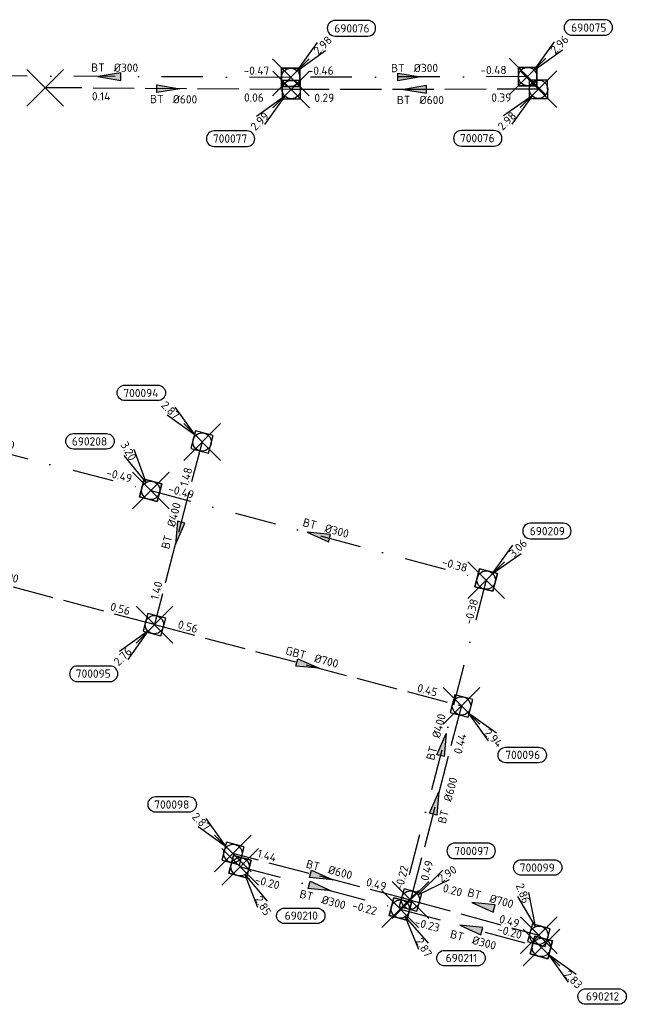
# Model space of a CAD drawing. Header units: metres. Extents: x 153343 to 157271, y 461673 to 467005.
# Tile 190 of 191: x 156987 to 157086, y 464885 to 465046. Entities that reach past the tile are written whole.
import ezdxf
from ezdxf.enums import TextEntityAlignment as Align

# ---------------------------------------------------------------- set-up
doc = ezdxf.new("R2010")
doc.units = ezdxf.units.M
doc.header["$LTSCALE"] = 0.75
doc.header["$PDMODE"] = 3
doc.header["$PDSIZE"] = 3
doc.linetypes.add('RI-HWA_BETON', pattern=[11.4, 9, -2.4])
doc.linetypes.add('RI-VWA_BETON', pattern=[19, 9, -5, 0, -5])
doc.layers.get('0').update_dxf_attribs({"lineweight": 25})
doc.layers.get('defpoints').update_dxf_attribs({"lineweight": 25})
for name, color, linetype in [('B-OI-RI-HWA_PUTNUMMER-S @ 0.75', 151, 'Continuous'), ('B-OI-RI-HWA_TRANSPORTLEIDING_BETON_400-G', 151, 'RI-HWA_BETON'), ('B-OI-RI-HWA_TRANSPORTLEIDING_BETON_600-G', 151, 'RI-HWA_BETON'), ('B-OI-RI-HWA_TRANSPORTLEIDING_BETON_700-G', 151, 'RI-HWA_BETON'), ('B-OI-RI-HWA_TRANSPORTLEIDING_GEWAPEND BETON_700-G', 151, 'RI-HWA_BETON'), ('B-OI-RI-VWA_PUTNUMMER-S @ 0.75', 33, 'Continuous'), ('B-OI-RI-VWA_TRANSPORTLEIDING_BETON_300-G', 33, 'RI-VWA_BETON'), ('B-OI-RI-VWA_TRANSPORTLEIDING_BETON_400-G', 33, 'RI-VWA_BETON')]:
    doc.layers.add(name, color=color, linetype=linetype)
for name, color, linetype, lineweight in [('B-OI-RI-HWA_RIOOLPUT_INSPECTIEPUT-S', 151, 'Continuous', 25), ('B-OI-RI-HWA_STROOMRICHTING-S @ 0.75', 151, 'Continuous', 25), ('B-OI-RI-VWA_RIOOLPUT_INSPECTIEPUT_BETON-S', 33, 'Continuous', 25), ('B-OI-RI-VWA_STROOMRICHTING-S @ 0.75', 33, 'Continuous', 25)]:
    doc.layers.add(name, color=color, linetype=linetype, lineweight=lineweight)
doc.layers.add('inspectieput', color=7, linetype='Continuous', plot=False)
doc.styles.add('NLCS-ISO', font='isocpeur.ttf')

# ---------------------------------------------------------------- blocks, each defined once
blk = doc.blocks.new('*U1992')
at = {"ltscale": 0.1}
blk.add_hatch(color=256, dxfattribs=at).paths.add_polyline_path([(-2.5, 0), (2.5, -0.83), (2.5, 0.83)])
at = {"ltscale": 0.1, "flags": 128}
blk.add_lwpolyline([(-2.5, 0), (2.5, -0.83), (2.5, 0.83)], close=True, dxfattribs=at)
at = {"ltscale": 0.1, "style": 'NLCS-ISO'}
for tag, p in [('BOBL', (-5.16, 0)), ('MAT', (-1, 0.5))]:
    blk.add_attdef(tag, text='', height=1.8, dxfattribs=at).set_placement(p, align=Align.BOTTOM_RIGHT)
for tag, p in [('DIA', (1, 0.5)), ('BOBR', (4.22, -3.24))]:
    blk.add_attdef(tag, text='', height=1.8, dxfattribs=at).set_placement(p, align=Align.BOTTOM_LEFT)
at = {"layer": 'defpoints', "ltscale": 0.1, "style": 'NLCS-ISO', "flags": 1}
blk.add_attdef('JVA', text='', height=1.8, dxfattribs=at).set_placement((0, -1), align=Align.TOP_CENTER)
blk = doc.blocks.new('*U1993')
at = {"ltscale": 0.1}
blk.add_hatch(color=256, dxfattribs=at).paths.add_polyline_path([(2.5, 0), (-2.5, -0.83), (-2.5, 0.83)])
at = {"ltscale": 0.1, "flags": 128}
blk.add_lwpolyline([(2.5, 0), (-2.5, -0.83), (-2.5, 0.83)], close=True, dxfattribs=at)
at = {"ltscale": 0.1, "style": 'NLCS-ISO'}
for tag, p in [('BOBL', (-10.65, 0)), ('MAT', (-1, 0.5))]:
    blk.add_attdef(tag, text='', height=1.8, dxfattribs=at).set_placement(p, align=Align.BOTTOM_RIGHT)
for tag, p in [('DIA', (1, 0.5)), ('BOBR', (9.7, 0))]:
    blk.add_attdef(tag, text='', height=1.8, dxfattribs=at).set_placement(p, align=Align.BOTTOM_LEFT)
at = {"layer": 'defpoints', "ltscale": 0.1, "style": 'NLCS-ISO', "flags": 1}
blk.add_attdef('JVA', text='', height=1.8, dxfattribs=at).set_placement((0, -1), align=Align.TOP_CENTER)
blk = doc.blocks.new('*U1986')
at = {"ltscale": 0.1}
blk.add_hatch(color=256, dxfattribs=at).paths.add_polyline_path([(2.5, 0), (-2.5, -0.83), (-2.5, 0.83)])
at = {"ltscale": 0.1, "flags": 128}
blk.add_lwpolyline([(2.5, 0), (-2.5, -0.83), (-2.5, 0.83)], close=True, dxfattribs=at)
at = {"ltscale": 0.1, "style": 'NLCS-ISO'}
for tag, p in [('BOBL', (-12.53, -3.24)), ('MAT', (-1, -3.74))]:
    blk.add_attdef(tag, text='', height=1.8, dxfattribs=at).set_placement(p, align=Align.BOTTOM_RIGHT)
for tag, p in [('DIA', (1, -3.74)), ('BOBR', (11.58, -3.24))]:
    blk.add_attdef(tag, text='', height=1.8, dxfattribs=at).set_placement(p, align=Align.BOTTOM_LEFT)
at = {"layer": 'defpoints', "ltscale": 0.1, "style": 'NLCS-ISO', "flags": 1}
blk.add_attdef('JVA', text='', height=1.8, dxfattribs=at).set_placement((0, -1), align=Align.TOP_CENTER)
blk = doc.blocks.new('*U1987')
at = {"ltscale": 0.1}
blk.add_hatch(color=256, dxfattribs=at).paths.add_polyline_path([(2.5, 0), (-2.5, -0.83), (-2.5, 0.83)])
at = {"ltscale": 0.1, "flags": 128}
blk.add_lwpolyline([(2.5, 0), (-2.5, -0.83), (-2.5, 0.83)], close=True, dxfattribs=at)
at = {"ltscale": 0.1, "style": 'NLCS-ISO'}
for tag, p in [('BOBL', (-28.14, 0)), ('MAT', (-1, 0.5))]:
    blk.add_attdef(tag, text='', height=1.8, dxfattribs=at).set_placement(p, align=Align.BOTTOM_RIGHT)
for tag, p in [('DIA', (1, 0.5)), ('BOBR', (27.2, -0.01))]:
    blk.add_attdef(tag, text='', height=1.8, dxfattribs=at).set_placement(p, align=Align.BOTTOM_LEFT)
at = {"layer": 'defpoints', "ltscale": 0.1, "style": 'NLCS-ISO', "flags": 1}
blk.add_attdef('JVA', text='', height=1.8, dxfattribs=at).set_placement((0, -1), align=Align.TOP_CENTER)
blk = doc.blocks.new('*U1990')
at = {"ltscale": 0.1}
blk.add_hatch(color=256, dxfattribs=at).paths.add_polyline_path([(2.5, 0), (-2.5, -0.83), (-2.5, 0.83)])
at = {"ltscale": 0.1, "flags": 128}
blk.add_lwpolyline([(2.5, 0), (-2.5, -0.83), (-2.5, 0.83)], close=True, dxfattribs=at)
at = {"ltscale": 0.1, "style": 'NLCS-ISO'}
for tag, p in [('BOBL', (-25.26, 0)), ('MAT', (-1, 0.5))]:
    blk.add_attdef(tag, text='', height=1.8, dxfattribs=at).set_placement(p, align=Align.BOTTOM_RIGHT)
for tag, p in [('DIA', (1, 0.5)), ('BOBR', (24.31, -0.01))]:
    blk.add_attdef(tag, text='', height=1.8, dxfattribs=at).set_placement(p, align=Align.BOTTOM_LEFT)
at = {"layer": 'defpoints', "ltscale": 0.1, "style": 'NLCS-ISO', "flags": 1}
blk.add_attdef('JVA', text='', height=1.8, dxfattribs=at).set_placement((0, -1), align=Align.TOP_CENTER)
blk = doc.blocks.new('*U1991')
at = {"ltscale": 0.1}
blk.add_hatch(color=256, dxfattribs=at).paths.add_polyline_path([(-2.5, 0), (2.5, -0.83), (2.5, 0.83)])
at = {"ltscale": 0.1, "flags": 128}
blk.add_lwpolyline([(-2.5, 0), (2.5, -0.83), (2.5, 0.83)], close=True, dxfattribs=at)
at = {"ltscale": 0.1, "style": 'NLCS-ISO'}
for tag, p in [('BOBL', (-11.23, 0)), ('MAT', (-1, 0.5))]:
    blk.add_attdef(tag, text='', height=1.8, dxfattribs=at).set_placement(p, align=Align.BOTTOM_RIGHT)
for tag, p in [('DIA', (1, 0.5)), ('BOBR', (10.28, 0))]:
    blk.add_attdef(tag, text='', height=1.8, dxfattribs=at).set_placement(p, align=Align.BOTTOM_LEFT)
at = {"layer": 'defpoints', "ltscale": 0.1, "style": 'NLCS-ISO', "flags": 1}
blk.add_attdef('JVA', text='', height=1.8, dxfattribs=at).set_placement((0, -1), align=Align.TOP_CENTER)
blk = doc.blocks.new('*U1988')
at = {"ltscale": 0.1}
blk.add_hatch(color=256, dxfattribs=at).paths.add_polyline_path([(2.5, 0), (-2.5, -0.83), (-2.5, 0.83)])
at = {"ltscale": 0.1, "flags": 128}
blk.add_lwpolyline([(2.5, 0), (-2.5, -0.83), (-2.5, 0.83)], close=True, dxfattribs=at)
at = {"ltscale": 0.1, "style": 'NLCS-ISO'}
for tag, p in [('BOBL', (-12.59, -3.24)), ('MAT', (-1, -3.74))]:
    blk.add_attdef(tag, text='', height=1.8, dxfattribs=at).set_placement(p, align=Align.BOTTOM_RIGHT)
for tag, p in [('DIA', (1, -3.74)), ('BOBR', (16.53, -3.24))]:
    blk.add_attdef(tag, text='', height=1.8, dxfattribs=at).set_placement(p, align=Align.BOTTOM_LEFT)
at = {"layer": 'defpoints', "ltscale": 0.1, "style": 'NLCS-ISO', "flags": 1}
blk.add_attdef('JVA', text='', height=1.8, dxfattribs=at).set_placement((0, -1), align=Align.TOP_CENTER)
blk = doc.blocks.new('*U1989')
at = {"ltscale": 0.1}
blk.add_hatch(color=256, dxfattribs=at).paths.add_polyline_path([(-2.5, 0), (2.5, -0.83), (2.5, 0.83)])
at = {"ltscale": 0.1, "flags": 128}
blk.add_lwpolyline([(-2.5, 0), (2.5, -0.83), (2.5, 0.83)], close=True, dxfattribs=at)
at = {"ltscale": 0.1, "style": 'NLCS-ISO'}
for tag, p in [('BOBL', (-17.59, -3.24)), ('MAT', (-1, -3.74))]:
    blk.add_attdef(tag, text='', height=1.8, dxfattribs=at).set_placement(p, align=Align.BOTTOM_RIGHT)
for tag, p in [('DIA', (1, -3.74)), ('BOBR', (16.64, -3.24))]:
    blk.add_attdef(tag, text='', height=1.8, dxfattribs=at).set_placement(p, align=Align.BOTTOM_LEFT)
at = {"layer": 'defpoints', "ltscale": 0.1, "style": 'NLCS-ISO', "flags": 1}
blk.add_attdef('JVA', text='', height=1.8, dxfattribs=at).set_placement((0, -1), align=Align.TOP_CENTER)
blk = doc.blocks.new('*U1978')
at = {"ltscale": 0.1}
blk.add_hatch(color=256, dxfattribs=at).paths.add_polyline_path([(-2.5, 0), (2.5, -0.83), (2.5, 0.83)])
at = {"ltscale": 0.1, "flags": 128}
blk.add_lwpolyline([(-2.5, 0), (2.5, -0.83), (2.5, 0.83)], close=True, dxfattribs=at)
at = {"ltscale": 0.1, "style": 'NLCS-ISO'}
for tag, p in [('BOBR', (5.64, 0)), ('DIA', (1, -3.74))]:
    blk.add_attdef(tag, text='', height=1.8, dxfattribs=at).set_placement(p, align=Align.BOTTOM_LEFT)
for tag, p in [('BOBL', (-6.59, -3.24)), ('MAT', (-1, -3.74))]:
    blk.add_attdef(tag, text='', height=1.8, dxfattribs=at).set_placement(p, align=Align.BOTTOM_RIGHT)
at = {"layer": 'defpoints', "ltscale": 0.1, "style": 'NLCS-ISO', "flags": 1}
blk.add_attdef('JVA', text='', height=1.8, dxfattribs=at).set_placement((0, -1), align=Align.TOP_CENTER)
blk = doc.blocks.new('*U1979')
at = {"ltscale": 0.1}
blk.add_hatch(color=256, dxfattribs=at).paths.add_polyline_path([(2.5, 0), (-2.5, -0.83), (-2.5, 0.83)])
at = {"ltscale": 0.1, "flags": 128}
blk.add_lwpolyline([(2.5, 0), (-2.5, -0.83), (-2.5, 0.83)], close=True, dxfattribs=at)
at = {"ltscale": 0.1, "style": 'NLCS-ISO'}
for tag, p in [('BOBL', (-8.71, -3.24)), ('MAT', (-1, -3.74))]:
    blk.add_attdef(tag, text='', height=1.8, dxfattribs=at).set_placement(p, align=Align.BOTTOM_RIGHT)
for tag, p in [('DIA', (1, -3.74)), ('BOBR', (7.77, -3.24))]:
    blk.add_attdef(tag, text='', height=1.8, dxfattribs=at).set_placement(p, align=Align.BOTTOM_LEFT)
at = {"layer": 'defpoints', "ltscale": 0.1, "style": 'NLCS-ISO', "flags": 1}
blk.add_attdef('JVA', text='', height=1.8, dxfattribs=at).set_placement((0, -1), align=Align.TOP_CENTER)
blk = doc.blocks.new('*U1976')
at = {"ltscale": 0.1}
blk.add_hatch(color=256, dxfattribs=at).paths.add_polyline_path([(2.5, 0), (-2.5, -0.83), (-2.5, 0.83)])
at = {"ltscale": 0.1, "flags": 128}
blk.add_lwpolyline([(2.5, 0), (-2.5, -0.83), (-2.5, 0.83)], close=True, dxfattribs=at)
at = {"ltscale": 0.1, "style": 'NLCS-ISO'}
for tag, p in [('BOBL', (-27.7, 0)), ('MAT', (-1, 0.5))]:
    blk.add_attdef(tag, text='', height=1.8, dxfattribs=at).set_placement(p, align=Align.BOTTOM_RIGHT)
for tag, p in [('DIA', (1, 0.5)), ('BOBR', (26.75, -0.01))]:
    blk.add_attdef(tag, text='', height=1.8, dxfattribs=at).set_placement(p, align=Align.BOTTOM_LEFT)
at = {"layer": 'defpoints', "ltscale": 0.1, "style": 'NLCS-ISO', "flags": 1}
blk.add_attdef('JVA', text='', height=1.8, dxfattribs=at).set_placement((0, -1), align=Align.TOP_CENTER)
blk = doc.blocks.new('*U1977')
at = {"ltscale": 0.1}
blk.add_hatch(color=256, dxfattribs=at).paths.add_polyline_path([(-2.5, 0), (2.5, -0.83), (2.5, 0.83)])
at = {"ltscale": 0.1, "flags": 128}
blk.add_lwpolyline([(-2.5, 0), (2.5, -0.83), (2.5, 0.83)], close=True, dxfattribs=at)
at = {"ltscale": 0.1, "style": 'NLCS-ISO'}
for tag, p in [('BOBL', (-28.49, 0)), ('MAT', (-1, 0.5))]:
    blk.add_attdef(tag, text='', height=1.8, dxfattribs=at).set_placement(p, align=Align.BOTTOM_RIGHT)
for tag, p in [('DIA', (1, 0.5)), ('BOBR', (27.54, -0.01))]:
    blk.add_attdef(tag, text='', height=1.8, dxfattribs=at).set_placement(p, align=Align.BOTTOM_LEFT)
at = {"layer": 'defpoints', "ltscale": 0.1, "style": 'NLCS-ISO', "flags": 1}
blk.add_attdef('JVA', text='', height=1.8, dxfattribs=at).set_placement((0, -1), align=Align.TOP_CENTER)
blk = doc.blocks.new('*U1974')
at = {"ltscale": 0.1}
blk.add_hatch(color=256, dxfattribs=at).paths.add_polyline_path([(-2.5, 0), (2.5, -0.83), (2.5, 0.83)])
at = {"ltscale": 0.1, "flags": 128}
blk.add_lwpolyline([(-2.5, 0), (2.5, -0.83), (2.5, 0.83)], close=True, dxfattribs=at)
at = {"ltscale": 0.1, "style": 'NLCS-ISO'}
for tag, p in [('BOBL', (-28.13, 0)), ('MAT', (-1, 0.5))]:
    blk.add_attdef(tag, text='', height=1.8, dxfattribs=at).set_placement(p, align=Align.BOTTOM_RIGHT)
for tag, p in [('DIA', (1, 0.5)), ('BOBR', (27.18, -0.01))]:
    blk.add_attdef(tag, text='', height=1.8, dxfattribs=at).set_placement(p, align=Align.BOTTOM_LEFT)
at = {"layer": 'defpoints', "ltscale": 0.1, "style": 'NLCS-ISO', "flags": 1}
blk.add_attdef('JVA', text='', height=1.8, dxfattribs=at).set_placement((0, -1), align=Align.TOP_CENTER)
blk = doc.blocks.new('*U1938')
at = {"ltscale": 0.1}
blk.add_hatch(color=256, dxfattribs=at).paths.add_polyline_path([(-2.5, 0), (2.5, -0.83), (2.5, 0.83)])
at = {"ltscale": 0.1, "flags": 128}
blk.add_lwpolyline([(-2.5, 0), (2.5, -0.83), (2.5, 0.83)], close=True, dxfattribs=at)
at = {"ltscale": 0.1, "style": 'NLCS-ISO'}
for tag, p in [('BOBL', (-30.21, 0)), ('MAT', (-1, 0.5))]:
    blk.add_attdef(tag, text='', height=1.8, dxfattribs=at).set_placement(p, align=Align.BOTTOM_RIGHT)
for tag, p in [('DIA', (1, 0.5)), ('BOBR', (29.26, -0.01))]:
    blk.add_attdef(tag, text='', height=1.8, dxfattribs=at).set_placement(p, align=Align.BOTTOM_LEFT)
at = {"layer": 'defpoints', "ltscale": 0.1, "style": 'NLCS-ISO', "flags": 1}
blk.add_attdef('JVA', text='', height=1.8, dxfattribs=at).set_placement((0, -1), align=Align.TOP_CENTER)
blk = doc.blocks.new('*U1939')
at = {"ltscale": 0.1}
blk.add_hatch(color=256, dxfattribs=at).paths.add_polyline_path([(2.5, 0), (-2.5, -0.83), (-2.5, 0.83)])
at = {"ltscale": 0.1, "flags": 128}
blk.add_lwpolyline([(2.5, 0), (-2.5, -0.83), (-2.5, 0.83)], close=True, dxfattribs=at)
at = {"ltscale": 0.1, "style": 'NLCS-ISO'}
for tag, p in [('BOBL', (-16.46, 0)), ('MAT', (-1, 0.5))]:
    blk.add_attdef(tag, text='', height=1.8, dxfattribs=at).set_placement(p, align=Align.BOTTOM_RIGHT)
for tag, p in [('DIA', (1, 0.5)), ('BOBR', (15.52, 0))]:
    blk.add_attdef(tag, text='', height=1.8, dxfattribs=at).set_placement(p, align=Align.BOTTOM_LEFT)
at = {"layer": 'defpoints', "ltscale": 0.1, "style": 'NLCS-ISO', "flags": 1}
blk.add_attdef('JVA', text='', height=1.8, dxfattribs=at).set_placement((0, -1), align=Align.TOP_CENTER)
blk = doc.blocks.new('B-SRI-PUT_HWA-SO')
at = {"lineweight": -3, "flags": 128}
blk.add_lwpolyline([(-2, -2), (2, -2), (2, 2), (-2, 2)], close=True, dxfattribs=at)
at = {"lineweight": -3}
blk.add_circle((0, 0), 2, dxfattribs=at)
blk = doc.blocks.new('*U1056')
for q in [(-2.21, 9.32), (-4.55, 8.43)]:
    blk.add_line((-0.71, 1.87), q)
blk.add_lwpolyline([(-3.83, 16.45), (3.33, 16.45, -1), (3.33, 13.07), (-3.83, 13.07, -1)], format="xyb", close=True)
at = {"ltscale": 0.1, "style": 'NLCS-ISO'}
blk.add_attdef('PUTNR', text='', height=1.8, dxfattribs=at).set_placement((-0.35, 14.73), align=Align.MIDDLE_CENTER)
blk.add_attdef('PUTHGT', text='', height=1.8, rotation=290.8259, dxfattribs=at).set_placement((-4.23, 11.2), align=Align.MIDDLE_LEFT)
blk = doc.blocks.new('*U255')
for q in [(-5.83, 7.6), (-7.6, 5.83)]:
    blk.add_line((-1.41, 1.41), q)
blk.add_lwpolyline([(-16.81, 12.39), (-9.65, 12.39, -1), (-9.65, 9.01), (-16.81, 9.01, -1)], format="xyb", close=True)
at = {"ltscale": 0.1, "style": 'NLCS-ISO'}
blk.add_attdef('PUTNR', text='', height=1.8, dxfattribs=at).set_placement((-13.33, 10.67), align=Align.MIDDLE_CENTER)
blk.add_attdef('PUTHGT', text='', height=1.8, rotation=315, dxfattribs=at).set_placement((-8.44, 8.48), align=Align.MIDDLE_LEFT)
blk = doc.blocks.new('*U1057')
for q in [(7.03, 6.51), (8.48, 4.47)]:
    blk.add_line((1.63, 1.16), q)
blk.add_lwpolyline([(16.81, 12.39), (9.65, 12.39, 1), (9.65, 9.01), (16.81, 9.01, 1)], format="xyb", close=True)
at = {"ltscale": 0.1, "style": 'NLCS-ISO'}
blk.add_attdef('PUTHGT', text='', height=1.8, rotation=35.2963, dxfattribs=at).set_placement((6.23, 4.44), align=Align.MIDDLE_LEFT)
blk.add_attdef('PUTNR', text='', height=1.8, dxfattribs=at).set_placement((13.33, 10.67), align=Align.MIDDLE_CENTER)
blk = doc.blocks.new('*U247')
for q in [(5.83, -7.6), (7.6, -5.83)]:
    blk.add_line((1.41, -1.41), q)
blk.add_lwpolyline([(16.81, -12.39), (9.65, -12.39, -1), (9.65, -9.01), (16.81, -9.01, -1)], format="xyb", close=True)
at = {"ltscale": 0.1, "style": 'NLCS-ISO'}
blk.add_attdef('PUTHGT', text='', height=1.8, rotation=315, dxfattribs=at).set_placement((5.39, -5.43), align=Align.MIDDLE_LEFT)
blk.add_attdef('PUTNR', text='', height=1.8, dxfattribs=at).set_placement((13.33, -8.87), align=Align.MIDDLE_CENTER)
blk = doc.blocks.new('*U241')
for q in [(-7.6, -5.83), (-5.83, -7.6)]:
    blk.add_line((-1.41, -1.41), q)
blk.add_lwpolyline([(-16.81, -12.39), (-9.65, -12.39, 1), (-9.65, -9.01), (-16.81, -9.01, 1)], format="xyb", close=True)
at = {"ltscale": 0.1, "style": 'NLCS-ISO'}
blk.add_attdef('PUTHGT', text='', height=1.8, rotation=45, dxfattribs=at).set_placement((-8.44, -8.48), align=Align.MIDDLE_LEFT)
blk.add_attdef('PUTNR', text='', height=1.8, dxfattribs=at).set_placement((-13.33, -8.87), align=Align.MIDDLE_CENTER)
blk = doc.blocks.new('*U321')
for q in [(5.83, -7.6), (7.6, -5.83)]:
    blk.add_line((1.41, -1.41), q)
blk.add_lwpolyline([(16.81, -12.39), (9.65, -12.39, -1), (9.65, -9.01), (16.81, -9.01, -1)], format="xyb", close=True)
at = {"ltscale": 0.1, "style": 'NLCS-ISO'}
blk.add_attdef('PUTHGT', text='', height=1.8, rotation=315, dxfattribs=at).set_placement((5.39, -5.43), align=Align.MIDDLE_LEFT)
blk.add_attdef('PUTNR', text='', height=1.8, dxfattribs=at).set_placement((13.33, -8.87), align=Align.MIDDLE_CENTER)
blk = doc.blocks.new('*U1052')
for q in [(3.77, -8.81), (5.92, -7.53)]:
    blk.add_line((1.02, -1.72), q)
blk.add_lwpolyline([(16.81, -12.39), (9.65, -12.39, -1), (9.65, -9.01), (16.81, -9.01, -1)], format="xyb", close=True)
at = {"ltscale": 0.1, "style": 'NLCS-ISO'}
blk.add_attdef('PUTHGT', text='', height=1.8, rotation=300.6942, dxfattribs=at).set_placement((3.88, -6.59), align=Align.MIDDLE_LEFT)
blk.add_attdef('PUTNR', text='', height=1.8, dxfattribs=at).set_placement((13.33, -8.87), align=Align.MIDDLE_CENTER)
blk = doc.blocks.new('*U1030')
for q in [(3.93, -8.74), (6.05, -7.43)]:
    blk.add_line((1.05, -1.7), q)
blk.add_lwpolyline([(16.81, -12.39), (9.65, -12.39, -1), (9.65, -9.01), (16.81, -9.01, -1)], format="xyb", close=True)
at = {"ltscale": 0.1, "style": 'NLCS-ISO'}
blk.add_attdef('PUTHGT', text='', height=1.8, rotation=301.6825, dxfattribs=at).set_placement((3.99, -6.52), align=Align.MIDDLE_LEFT)
blk.add_attdef('PUTNR', text='', height=1.8, dxfattribs=at).set_placement((13.33, -8.87), align=Align.MIDDLE_CENTER)
blk = doc.blocks.new('*U43')
for q in [(5.83, 7.6), (7.6, 5.83)]:
    blk.add_line((1.41, 1.41), q)
blk.add_lwpolyline([(16.81, 12.39), (9.65, 12.39, 1), (9.65, 9.01), (16.81, 9.01, 1)], format="xyb", close=True)
at = {"ltscale": 0.1, "style": 'NLCS-ISO'}
blk.add_attdef('PUTHGT', text='', height=1.8, rotation=45, dxfattribs=at).set_placement((5.39, 5.43), align=Align.MIDDLE_LEFT)
blk.add_attdef('PUTNR', text='', height=1.8, dxfattribs=at).set_placement((13.33, 10.67), align=Align.MIDDLE_CENTER)
blk = doc.blocks.new('*U1031')
for q in [(-3.61, 8.88), (-5.78, 7.64)]:
    blk.add_line((-0.99, 1.74), q)
blk.add_lwpolyline([(-16.81, 12.39), (-9.65, 12.39, -1), (-9.65, 9.01), (-16.81, 9.01, -1)], format="xyb", close=True)
at = {"ltscale": 0.1, "style": 'NLCS-ISO'}
blk.add_attdef('PUTNR', text='', height=1.8, dxfattribs=at).set_placement((-13.33, 10.67), align=Align.MIDDLE_CENTER)
blk.add_attdef('PUTHGT', text='', height=1.8, rotation=299.6066, dxfattribs=at).set_placement((-5.89, 10.42), align=Align.MIDDLE_LEFT)
blk = doc.blocks.new('B-SRI-PUT_VWA-SO')
at = {"flags": 128}
blk.add_lwpolyline([(-2, 2), (2, 2), (2, -2), (-2, -2)], close=True, dxfattribs=at)
at = {"lineweight": -3, "flags": 128}
blk.add_lwpolyline([(2, -2), (2, 2), (-2, 2), (-2, -2)], close=True, dxfattribs=at)
at = {"lineweight": -3}
blk.add_circle((0, 0), 2, dxfattribs=at)

msp = doc.modelspace()

# ---------------------------------------------------------------- linework, layer by layer
at = {"layer": 'B-OI-RI-HWA_TRANSPORTLEIDING_BETON_400-G', "transparency": 33554610}
msp.add_line((157016.42, 464977.16), (157008.64, 464947.31), dxfattribs=at)
at = {"layer": 'B-OI-RI-HWA_TRANSPORTLEIDING_BETON_600-G', "transparency": 33554610}
for p, q in [((157031, 465034.75), (156990.78, 465035.06)), ((157071.39, 465034.81), (157031, 465034.75)), ((157058.81, 464934.03), (157050.47, 464902.31)), ((157050.47, 464902.31), (157021.47, 464909.91))]:
    msp.add_line(p, q, dxfattribs=at)
at = {"layer": 'B-OI-RI-HWA_TRANSPORTLEIDING_BETON_700-G', "transparency": 33554610}
msp.add_line((157050.47, 464902.31), (157071.45, 464896.56), dxfattribs=at)
at = {"layer": 'B-OI-RI-HWA_TRANSPORTLEIDING_GEWAPEND BETON_700-G', "transparency": 33554610}
for q in [(156954.31, 464961.78), (157058.81, 464934.03)]:
    msp.add_line((157008.64, 464947.31), q, dxfattribs=at)
at = {"layer": 'B-OI-RI-VWA_TRANSPORTLEIDING_BETON_300-G', "transparency": 33554610}
for p, q in [((157030.91, 465036.75), (156971.59, 465037.03)), ((157069.61, 465036.88), (157030.91, 465036.75)), ((156953.61, 464983.28), (157008.03, 464969.25)), ((157008.03, 464969.25), (157062.84, 464954.59)), ((157022.63, 464907.75), (157048.81, 464900.84)), ((157048.81, 464900.84), (157071.86, 464894.56))]:
    msp.add_line(p, q, dxfattribs=at)
at = {"layer": 'B-OI-RI-VWA_TRANSPORTLEIDING_BETON_400-G', "transparency": 33554610}
msp.add_line((157062.84, 464954.59), (157048.81, 464900.84), dxfattribs=at)
at = {"layer": 'inspectieput', "color": 0, "transparency": 33554610}
for p in [(157030.91, 465036.75), (157069.61, 465036.88), (156990.78, 465035.06), (157031, 465034.75), (157071.39, 465034.81), (157016.42, 464977.16), (157008.03, 464969.25), (157062.84, 464954.59), (157008.64, 464947.31), (157058.81, 464934.03), (157021.47, 464909.91), (157022.63, 464907.75), (157050.47, 464902.31), (157048.81, 464900.84), (157071.45, 464896.56), (157071.86, 464894.56)]:
    msp.add_point(p, dxfattribs=at)

# ---------------------------------------------------------------- block references
at = {"layer": 'B-OI-RI-HWA_PUTNUMMER-S @ 0.75', "color": 0, "transparency": 33554610}
ref = msp.add_blockref('*U241', (157031, 465034.75), dxfattribs=dict(at, xscale=0.75, yscale=0.75, zscale=0.75))
ref.add_attrib('PUTNR', '700077', dxfattribs={"layer": '0', "ltscale": 0.1, "height": 1.35, "style": 'NLCS-ISO'}).set_placement((157021, 465026.75), align=Align.MIDDLE_CENTER)
ref.add_attrib('PUTHGT', '2.99', dxfattribs={"layer": '0', "ltscale": 0.1, "height": 1.35, "rotation": 45, "style": 'NLCS-ISO'}).set_placement((157024.67, 465028.39), align=Align.MIDDLE_LEFT)
ref = msp.add_blockref('*U241', (157071.39, 465034.81), dxfattribs=dict(at, xscale=0.75, yscale=0.75, zscale=0.75))
ref.add_attrib('PUTNR', '700076', dxfattribs={"layer": '0', "ltscale": 0.1, "height": 1.35, "style": 'NLCS-ISO'}).set_placement((157061.39, 465026.81), align=Align.MIDDLE_CENTER)
ref.add_attrib('PUTHGT', '2.98', dxfattribs={"layer": '0', "ltscale": 0.1, "height": 1.35, "rotation": 45, "style": 'NLCS-ISO'}).set_placement((157065.06, 465028.45), align=Align.MIDDLE_LEFT)
at = {"layer": 'B-OI-RI-HWA_PUTNUMMER-S @ 0.75', "color": 0, "transparency": 33554610, "xscale": 0.75, "yscale": 0.75, "zscale": 0.75}
for name, p, values in [('*U255', (157016.42, 464977.16), {'PUTNR': '700094', 'PUTHGT': '2.87'}), ('*U255', (157021.47, 464909.91), {'PUTNR': '700098', 'PUTHGT': '2.87'}), ('*U1057', (157050.47, 464902.31), {'PUTNR': '700097', 'PUTHGT': '2.90'}), ('*U1056', (157071.45, 464896.56), {'PUTNR': '700099', 'PUTHGT': '2.86'})]:
    msp.add_blockref(name, p, dxfattribs=at).add_auto_attribs(values)
at = {"layer": 'B-OI-RI-HWA_PUTNUMMER-S @ 0.75', "color": 0, "transparency": 33554610}
ref = msp.add_blockref('*U241', (157008.64, 464947.31), dxfattribs=dict(at, xscale=0.75, yscale=0.75, zscale=0.75))
ref.add_attrib('PUTNR', '700095', dxfattribs={"layer": '0', "ltscale": 0.1, "height": 1.35, "style": 'NLCS-ISO'}).set_placement((156998.64, 464939.31), align=Align.MIDDLE_CENTER)
ref.add_attrib('PUTHGT', '2.76', dxfattribs={"layer": '0', "ltscale": 0.1, "height": 1.35, "rotation": 45, "style": 'NLCS-ISO'}).set_placement((157002.31, 464940.95), align=Align.MIDDLE_LEFT)
ref = msp.add_blockref('*U247', (157058.81, 464934.03), dxfattribs=dict(at, xscale=0.75, yscale=0.75, zscale=0.75))
ref.add_attrib('PUTNR', '700096', dxfattribs={"layer": '0', "ltscale": 0.1, "height": 1.35, "style": 'NLCS-ISO'}).set_placement((157068.81, 464926.03), align=Align.MIDDLE_CENTER)
ref.add_attrib('PUTHGT', '2.94', dxfattribs={"layer": '0', "ltscale": 0.1, "height": 1.35, "rotation": 315, "style": 'NLCS-ISO'}).set_placement((157062.85, 464929.96), align=Align.MIDDLE_LEFT)
at = {"layer": 'B-OI-RI-HWA_RIOOLPUT_INSPECTIEPUT-S', "transparency": 33554610}
for p, xscale, yscale, zscale, rotation in [((157031, 465034.75), 0.7500000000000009, 0.7500000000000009, 0.7500000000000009, 179.5583953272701), ((157071.39, 465034.81), 0.7499999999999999, 0.7499999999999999, 0.7499999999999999, 180.085113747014), ((157016.42, 464977.16), 0.75, 0.75, 0.75, 255.3916286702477), ((157008.64, 464947.31), 0.7500000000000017, 0.7500000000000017, 0.7500000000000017, 165.08630661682), ((157058.81, 464934.03), 0.7499999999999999, 0.7499999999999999, 0.7499999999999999, 255.2688854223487), ((157021.47, 464909.91), 0.7500000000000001, 0.7500000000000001, 0.7500000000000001, 345.3148029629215), ((157050.47, 464902.31), 0.7500000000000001, 0.7500000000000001, 0.7500000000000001, 344.6732702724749), ((157071.45, 464896.56), 0.75, 0.75, 0.75, 164.673270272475)]:
    msp.add_blockref('B-SRI-PUT_HWA-SO', p, dxfattribs=dict(at, xscale=xscale, yscale=yscale, zscale=zscale, rotation=rotation))
at = {"layer": 'B-OI-RI-HWA_STROOMRICHTING-S @ 0.75', "color": 0, "transparency": 33554610, "xscale": 0.75, "yscale": 0.75, "zscale": 0.75}
for name, p, rotation, values in [('*U1988', (157010.89, 465034.91), 359.5583953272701, {'MAT': 'BT', 'DIA': '%%c600', 'BOBL': '0.14', 'BOBR': '0.06'}), ('*U1989', (157051.2, 465034.78), 0.08511374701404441, {'MAT': 'BT', 'DIA': '%%c600', 'BOBL': '0.29', 'BOBR': '0.39'}), ('*U1991', (157012.53, 464962.23), 75.39162867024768, {'MAT': 'BT', 'DIA': '%%c400', 'BOBL': '1.40', 'BOBR': '1.48'}), ('*U1987', (156981.48, 464954.54), 345.08630661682, {'MAT': 'GBT', 'DIA': '%%c700', 'BOBL': '0.69', 'BOBR': '0.56'}), ('*U1990', (157033.73, 464940.67), 345.1738339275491, {'MAT': 'GBT', 'DIA': '%%c700', 'BOBL': '0.56', 'BOBR': '0.45'}), ('*U1986', (157054.64, 464918.17), 75.26888542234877, {'MAT': 'BT', 'DIA': '%%c600', 'BOBL': '0.49', 'BOBR': '0.44'}), ('*U1993', (157035.97, 464906.11), 345.3148029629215, {'MAT': 'BT', 'DIA': '%%c600', 'BOBL': '1.44', 'BOBR': '0.49'}), ('*U1992', (157062.33, 464901.43), 344.6732702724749, {'MAT': 'BT', 'DIA': '%%c700', 'BOBL': '0.20', 'BOBR': '0.49'})]:
    msp.add_blockref(name, p, dxfattribs=dict(at, rotation=rotation)).add_auto_attribs(values)
at = {"layer": 'B-OI-RI-VWA_PUTNUMMER-S @ 0.75', "color": 0, "transparency": 33554610, "xscale": 0.75, "yscale": 0.75, "zscale": 0.75}
for name, p, values in [('*U43', (157030.91, 465036.75), {'PUTNR': '690076', 'PUTHGT': '2.98'}), ('*U43', (157069.61, 465036.88), {'PUTNR': '690075', 'PUTHGT': '2.96'}), ('*U1031', (157008.03, 464969.25), {'PUTNR': '690208', 'PUTHGT': '3.20'}), ('*U43', (157062.84, 464954.59), {'PUTNR': '690209', 'PUTHGT': '3.06'})]:
    msp.add_blockref(name, p, dxfattribs=at).add_auto_attribs(values)
at = {"layer": 'B-OI-RI-VWA_PUTNUMMER-S @ 0.75', "color": 0, "transparency": 33554610}
ref = msp.add_blockref('*U1052', (157022.63, 464907.75), dxfattribs=dict(at, xscale=0.75, yscale=0.75, zscale=0.75))
ref.add_attrib('PUTNR', '690210', dxfattribs={"layer": '0', "ltscale": 0.1, "height": 1.35, "style": 'NLCS-ISO'}).set_placement((157032.63, 464899.75), align=Align.MIDDLE_CENTER)
ref.add_attrib('PUTHGT', '2.85', dxfattribs={"layer": '0', "ltscale": 0.1, "height": 1.35, "rotation": 300.6942, "style": 'NLCS-ISO'}).set_placement((157025.54, 464902.81), align=Align.MIDDLE_LEFT)
ref = msp.add_blockref('*U1030', (157048.81, 464900.84), dxfattribs=dict(at, xscale=0.75, yscale=0.75, zscale=0.75))
ref.add_attrib('PUTNR', '690211', dxfattribs={"layer": '0', "ltscale": 0.1, "height": 1.35, "style": 'NLCS-ISO'}).set_placement((157058.81, 464892.84), align=Align.MIDDLE_CENTER)
ref.add_attrib('PUTHGT', '2.87', dxfattribs={"layer": '0', "ltscale": 0.1, "height": 1.35, "rotation": 301.6825, "style": 'NLCS-ISO'}).set_placement((157051.8, 464895.95), align=Align.MIDDLE_LEFT)
ref = msp.add_blockref('*U321', (157071.86, 464894.56), dxfattribs=dict(at, xscale=0.75, yscale=0.75, zscale=0.75))
ref.add_attrib('PUTNR', '690212', dxfattribs={"layer": '0', "ltscale": 0.1, "height": 1.35, "style": 'NLCS-ISO'}).set_placement((157081.86, 464886.56), align=Align.MIDDLE_CENTER)
ref.add_attrib('PUTHGT', '2.83', dxfattribs={"layer": '0', "ltscale": 0.1, "height": 1.35, "rotation": 315, "style": 'NLCS-ISO'}).set_placement((157075.9, 464890.49), align=Align.MIDDLE_LEFT)
at = {"layer": 'B-OI-RI-VWA_RIOOLPUT_INSPECTIEPUT_BETON-S', "transparency": 33554610}
for p, xscale, yscale, zscale, rotation in [((157069.61, 465036.88), 0.7500000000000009, 0.7500000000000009, 0.7500000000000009, 180.1924657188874), ((157030.91, 465036.75), 0.7500000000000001, 0.7500000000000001, 0.7500000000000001, 179.7295566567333), ((157008.03, 464969.25), 0.75, 0.75, 0.75, 345.0256495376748), ((157062.84, 464954.59), 0.7500000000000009, 0.7500000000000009, 0.7500000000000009, 255.3708815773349), ((157022.63, 464907.75), 0.7500000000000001, 0.7500000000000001, 0.7500000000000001, 345.2144322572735), ((157048.81, 464900.84), 0.75, 0.75, 0.75, 344.7596054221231), ((157071.86, 464894.56), 0.7500000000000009, 0.7500000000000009, 0.7500000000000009, 164.7596054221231)]:
    msp.add_blockref('B-SRI-PUT_VWA-SO', p, dxfattribs=dict(at, xscale=xscale, yscale=yscale, zscale=zscale, rotation=rotation))
at = {"layer": 'B-OI-RI-VWA_STROOMRICHTING-S @ 0.75', "color": 0, "transparency": 33554610, "xscale": 0.75, "yscale": 0.75, "zscale": 0.75}
for name, p, rotation, values in [('*U1938', (157001.25, 465036.89), 359.7295566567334, {'MAT': 'BT', 'DIA': '%%c300', 'BOBL': '-0.63', 'BOBR': '-0.47'}), ('*U1939', (157050.26, 465036.82), 0.1924657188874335, {'MAT': 'BT', 'DIA': '%%c300', 'BOBL': '-0.46', 'BOBR': '-0.48'}), ('*U1974', (156980.82, 464976.27), 345.5433988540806, {'MAT': 'BT', 'DIA': '%%c300', 'BOBL': '-0.63', 'BOBR': '-0.49'}), ('*U1977', (157035.43, 464961.92), 345.0256495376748, {'MAT': 'BT', 'DIA': '%%c300', 'BOBL': '-0.49', 'BOBR': '-0.38'}), ('*U1976', (157055.83, 464927.72), 75.37088157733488, {'MAT': 'BT', 'DIA': '%%c400', 'BOBL': '-0.22', 'BOBR': '-0.38'}), ('*U1979', (157035.72, 464904.29), 345.2144322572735, {'MAT': 'BT', 'DIA': '%%c300', 'BOBL': '-0.20', 'BOBR': '-0.22'}), ('*U1978', (157060.33, 464897.7), 344.7596054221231, {'MAT': 'BT', 'DIA': '%%c300', 'BOBL': '-0.23', 'BOBR': '-0.20'})]:
    msp.add_blockref(name, p, dxfattribs=dict(at, rotation=rotation)).add_auto_attribs(values)

doc.saveas('drawing.dxf')
